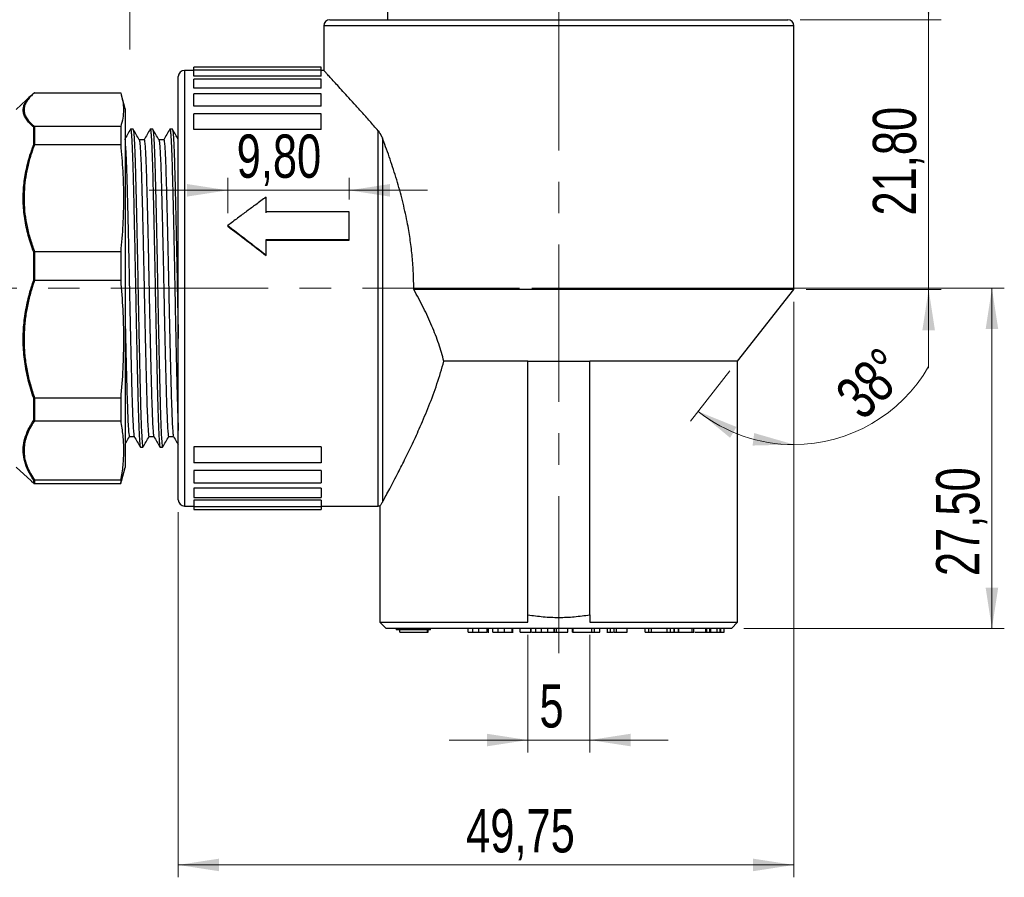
# Model space of a CAD drawing. Header units: millimetres. Extents: x 0 to 420, y 0 to 297.
# Tile 28 of 68: x 44 to 124, y 176 to 245. Entities that reach past the tile are written whole.
import ezdxf

# ---------------------------------------------------------------- set-up
doc = ezdxf.new("R2010")
doc.units = ezdxf.units.MM
doc.linetypes.add('CENTERX2', pattern=[20.32, 12.7, -2.54, 2.54, -2.54])
doc.styles.add('SLDTEXTSTYLE0', font='TXT', dxfattribs={"width": 0.75})
doc.dimstyles.new('SLDDIMSTYLE0', dxfattribs={"dimtxt": 3.5, "dimasz": 3.302, "dimexe": 0, "dimexo": 0.0625, "dimgap": 0.875, "dimtad": 1, "dimrnd": 1e-09, "dimzin": 12, "dimdsep": 46, "dimtxsty": 'SLDTEXTSTYLE0', "dimsah": 1, "dimcen": 0.09, "dimadec": 0, "dimazin": 3, "dimtfac": 1, "dimtmove": 0, "dimatfit": 0, "dimfxl": 0, "dimfrac": 2, "dimtolj": 1, "dimtzin": 12, "dimarcsym": 0})
doc.dimstyles.new('SLDDIMSTYLE1', dxfattribs={"dimtxt": 3.5, "dimasz": 3.302, "dimexe": 0, "dimexo": 0.0625, "dimgap": 0.875, "dimtad": 1, "dimrnd": 1e-09, "dimzin": 12, "dimdsep": 46, "dimtxsty": 'SLDTEXTSTYLE0', "dimsah": 1, "dimcen": 0.09, "dimadec": 0, "dimazin": 3, "dimtfac": 1, "dimtofl": 0, "dimtmove": 0, "dimatfit": 3, "dimfxl": 0, "dimfrac": 2, "dimtolj": 1, "dimtzin": 12, "dimarcsym": 0})
doc.dimstyles.new('SLDDIMSTYLE2', dxfattribs={"dimtxt": 3.5, "dimasz": 3.302, "dimexe": 0, "dimexo": 0.0625, "dimgap": 0.875, "dimtad": 1, "dimdec": 4, "dimzin": 12, "dimdsep": 46, "dimtxsty": 'SLDTEXTSTYLE0', "dimsah": 1, "dimcen": 0.09, "dimadec": 0, "dimazin": 3, "dimtfac": 1, "dimtdec": 0, "dimtofl": 0, "dimtmove": 0, "dimatfit": 3, "dimfxl": 0, "dimfrac": 2, "dimtolj": 1, "dimtzin": 12, "dimarcsym": 0})

# ---------------------------------------------------------------- blocks, each defined once
blk = doc.blocks.new('_D')
at = {"color": 7, "linetype": 'Continuous', "lineweight": 0}
for p, q in [((53.299, 271.673), (53.299, 278.023)), ((73.728, 271.673), (52.299, 271.673)), ((53.299, 248.895), (53.299, 271.673)), ((78.022, 248.895), (52.299, 248.895)), ((53.299, 248.895), (53.299, 242.545))]:
    blk.add_line(p, q, dxfattribs=at)
at = {"color": 7, "linetype": 'Continuous', "lineweight": 18}
for points in [[(53.299, 271.673), (53.807, 274.975), (52.791, 274.975)], [(53.299, 248.895), (52.791, 245.593), (53.807, 245.593)]]:
    blk.add_solid(points, dxfattribs=at)
at = {"color": 7, "linetype": 'Continuous', "lineweight": 18, "insert": (48.788, 255.524), "char_height": 3.5, "attachment_point": 1, "rotation": 90, "style": 'SLDTEXTSTYLE0'}
blk.add_mtext('22,78', dxfattribs=at)
blk = doc.blocks.new('_D_2')
at = {"color": 7, "linetype": 'Continuous', "lineweight": 0}
for p, q in [((85.453, 195.25), (85.453, 185.737)), ((90.453, 195.25), (90.453, 185.737)), ((85.453, 186.737), (79.103, 186.737)), ((90.453, 186.737), (85.453, 186.737)), ((90.453, 186.737), (96.803, 186.737))]:
    blk.add_line(p, q, dxfattribs=at)
at = {"color": 7, "linetype": 'Continuous', "lineweight": 18}
for points in [[(85.453, 186.737), (82.151, 187.245), (82.151, 186.229)], [(90.453, 186.737), (93.755, 186.229), (93.755, 187.245)]]:
    blk.add_solid(points, dxfattribs=at)
at = {"color": 7, "linetype": 'Continuous', "lineweight": 18, "insert": (86.392, 191.249), "char_height": 3.5, "attachment_point": 1, "style": 'SLDTEXTSTYLE0'}
blk.add_mtext('5', dxfattribs=at)
blk = doc.blocks.new('_D_3')
at = {"color": 7, "linetype": 'Continuous', "lineweight": 0}
for p, q in [((106.953, 222.15), (106.953, 209.616)), ((101.786, 216.563), (98.6, 212.502))]:
    blk.add_line(p, q, dxfattribs=at)
at = {"color": 7, "linetype": 'Continuous', "lineweight": 18}
for start, end in [(270, 330.18601), (231.88643, 270)]:
    blk.add_arc((106.953, 223.15), 12.534, start, end, dxfattribs=at)
for points in [[(99.217, 213.289), (101.796, 211.164), (102.315, 212.038)], [(106.953, 210.616), (103.744, 211.544), (103.613, 210.536)]]:
    blk.add_solid(points, dxfattribs=at)
at = {"color": 7, "linetype": 'Continuous', "lineweight": 18, "insert": (110.066, 214.962), "char_height": 3.5, "attachment_point": 1, "rotation": 44.50183, "style": 'SLDTEXTSTYLE0'}
blk.add_mtext('38°', dxfattribs=at)
blk = doc.blocks.new('_D_4')
at = {"color": 7, "linetype": 'Continuous', "lineweight": 0}
for p, q in [((61.203, 229.316), (61.204, 232.162)), ((71.003, 230.419), (71.003, 232.161)), ((61.203, 231.162), (54.853, 231.162)), ((71.003, 231.161), (61.203, 231.162)), ((71.003, 231.161), (77.353, 231.161))]:
    blk.add_line(p, q, dxfattribs=at)
at = {"color": 7, "linetype": 'Continuous', "lineweight": 18}
for points in [[(61.203, 231.162), (57.902, 231.67), (57.901, 230.654)], [(71.003, 231.161), (74.305, 230.653), (74.305, 231.669)]]:
    blk.add_solid(points, dxfattribs=at)
at = {"color": 7, "linetype": 'Continuous', "lineweight": 18, "insert": (61.921, 235.673), "char_height": 3.5, "attachment_point": 1, "rotation": 359.99737, "style": 'SLDTEXTSTYLE0'}
blk.add_mtext('9,80', dxfattribs=at)
blk = doc.blocks.new('_D_5')
at = {"color": 7, "linetype": 'Continuous', "lineweight": 0}
for p, q in [((117.84, 244.95), (117.84, 251.3)), ((107.453, 244.95), (118.84, 244.95)), ((117.84, 223.15), (117.84, 244.95)), ((107.953, 223.15), (118.84, 223.15)), ((117.84, 223.15), (117.84, 216.8))]:
    blk.add_line(p, q, dxfattribs=at)
at = {"color": 7, "linetype": 'Continuous', "lineweight": 18}
for points in [[(117.84, 244.95), (118.348, 248.252), (117.332, 248.252)], [(117.84, 223.15), (117.332, 219.848), (118.348, 219.848)]]:
    blk.add_solid(points, dxfattribs=at)
at = {"color": 7, "linetype": 'Continuous', "lineweight": 18, "insert": (113.328, 229.125), "char_height": 3.5, "attachment_point": 1, "rotation": 90, "style": 'SLDTEXTSTYLE0'}
blk.add_mtext('21,80', dxfattribs=at)
blk = doc.blocks.new('_D_6')
at = {"color": 7, "linetype": 'Continuous', "lineweight": 0}
for p, q in [((106.953, 222.15), (106.953, 175.645)), ((57.203, 205.15), (57.203, 175.645)), ((57.203, 176.645), (106.953, 176.645))]:
    blk.add_line(p, q, dxfattribs=at)
at = {"color": 7, "linetype": 'Continuous', "lineweight": 18}
for points in [[(57.203, 176.645), (60.505, 176.137), (60.505, 177.153)], [(106.953, 176.645), (103.651, 177.153), (103.651, 176.137)]]:
    blk.add_solid(points, dxfattribs=at)
at = {"color": 7, "linetype": 'Continuous', "lineweight": 18, "insert": (80.464, 181.156), "char_height": 3.5, "attachment_point": 1, "style": 'SLDTEXTSTYLE0'}
blk.add_mtext('49,75', dxfattribs=at)
blk = doc.blocks.new('_D_7')
at = {"color": 7, "linetype": 'Continuous', "lineweight": 0}
for p, q in [((85.784, 223.25), (123.953, 223.25)), ((122.953, 223.25), (122.953, 195.75)), ((102.903, 195.75), (123.953, 195.75))]:
    blk.add_line(p, q, dxfattribs=at)
at = {"color": 7, "linetype": 'Continuous', "lineweight": 18}
for points in [[(122.953, 223.25), (122.445, 219.948), (123.461, 219.948)], [(122.953, 195.75), (123.461, 199.052), (122.445, 199.052)]]:
    blk.add_solid(points, dxfattribs=at)
at = {"color": 7, "linetype": 'Continuous', "lineweight": 18, "insert": (118.442, 199.99), "char_height": 3.5, "attachment_point": 1, "rotation": 90, "style": 'SLDTEXTSTYLE0'}
blk.add_mtext('27,50', dxfattribs=at)

msp = doc.modelspace()

# ---------------------------------------------------------------- linework, layer by layer
at = {"color": 7, "linetype": 'Continuous', "lineweight": 25}
for p, q in [((74.10335, 248.85029), (74.10335, 244.95029)), ((68.95335, 244.45029), (68.95335, 240.84473)), ((69.45335, 244.95029), (106.45335, 244.95029)), ((106.95335, 223.15029), (106.95335, 244.45029)), ((68.75335, 241.12529), (58.45335, 241.12529)), ((58.45335, 240.88107), (58.45335, 241.12529)), ((68.75335, 240.88107), (68.75335, 241.12529)), ((57.20335, 206.15029), (57.20335, 240.35029)), ((58.45335, 240.85029), (57.70335, 240.85029)), ((68.75335, 240.88107), (58.45335, 240.88107)), ((58.45335, 240.38126), (58.45335, 240.88107)), ((68.75335, 240.38126), (58.45335, 240.38126)), ((68.75335, 240.38126), (68.75335, 240.88107)), ((68.95851, 240.85029), (68.75335, 240.85029)), ((68.75335, 240.15582), (58.45335, 240.15582)), ((58.45335, 239.42014), (58.45335, 240.15582)), ((68.75335, 239.42014), (68.75335, 240.15582)), ((45.3048, 238.82057), (44.11316, 237.70029)), ((45.58878, 239.03695), (45.5942, 239.03697)), ((45.5942, 239.03697), (52.54915, 239.03697)), ((52.91316, 237.75029), (52.60407, 238.85417)), ((68.75335, 239.42014), (58.45335, 239.42014)), ((68.75335, 238.97158), (58.45335, 238.97158)), ((58.45335, 237.96771), (58.45335, 238.97158)), ((68.75335, 237.96771), (68.75335, 238.97158)), ((68.75335, 237.96771), (58.45335, 237.96771)), ((52.91316, 237.75029), (52.91316, 208.75029)), ((68.75335, 237.35368), (58.45335, 237.35368)), ((58.45335, 236.0681), (58.45335, 237.35368)), ((68.75335, 236.0681), (68.75335, 237.35368)), ((45.52028, 234.8628), (45.52028, 236.276)), ((45.5942, 236.30754), (45.58878, 236.30729)), ((45.58878, 236.30729), (45.58878, 234.87212)), ((52.54915, 236.30754), (45.5942, 236.30754)), ((52.54915, 236.30754), (52.54915, 234.87182)), ((53.55022, 236.10029), (53.35183, 236.10029)), ((55.13772, 236.10029), (54.93933, 236.10029)), ((56.72522, 236.10029), (56.52683, 236.10029)), ((68.75335, 236.0681), (58.45335, 236.0681)), ((45.58878, 234.87212), (45.5942, 234.87182)), ((45.5942, 234.87182), (52.54915, 234.87182)), ((73.69941, 235.3696), (73.69941, 205.9565)), ((64.30337, 229.41941), (64.30338, 230.61333)), ((64.30337, 229.35009), (64.30338, 230.5306)), ((64.30338, 230.5306), (64.30338, 230.61333)), ((71.00334, 229.41931), (64.30337, 229.41941)), ((71.00324, 227.18967), (71.00334, 229.41931)), ((71.00324, 227.1454), (71.00334, 229.34999)), ((71.00334, 229.34999), (71.00334, 229.41931)), ((61.20337, 228.25906), (61.20337, 228.31598)), ((64.30336, 227.18998), (71.00324, 227.18967)), ((64.30336, 225.92243), (64.30336, 227.18998)), ((64.30336, 227.14571), (71.00324, 227.1454)), ((71.00324, 227.1454), (71.00324, 227.18967)), ((45.52028, 223.91397), (45.52028, 226.17143)), ((45.5942, 226.19237), (45.58878, 226.19193)), ((45.58878, 226.19193), (45.58878, 223.89937)), ((52.54915, 226.19237), (45.5942, 226.19237)), ((52.54915, 226.19237), (52.54915, 223.89893)), ((64.30336, 225.8924), (64.30336, 225.92243)), ((45.58878, 223.89937), (45.5942, 223.89893)), ((45.5942, 223.89893), (52.54915, 223.89893)), ((106.95335, 223.15029), (76.23228, 223.15029)), ((102.40335, 217.35029), (106.95335, 223.15029)), ((85.45335, 217.35029), (78.66962, 217.35029)), ((85.45335, 217.35029), (90.45335, 217.35029)), ((85.45335, 196.85926), (85.45335, 217.35029)), ((102.40335, 217.35029), (90.45335, 217.35029)), ((90.45335, 196.85926), (90.45335, 217.35029)), ((102.40335, 196.25029), (102.40335, 217.35029)), ((45.52028, 212.57636), (45.52028, 214.35569)), ((45.5942, 214.35376), (45.58878, 214.3534)), ((45.58878, 214.3534), (45.58878, 212.54641)), ((52.54915, 214.35376), (45.5942, 214.35376)), ((52.54915, 214.35376), (52.54915, 212.54608)), ((45.58878, 212.54641), (45.5942, 212.54608)), ((45.5942, 212.54608), (52.54915, 212.54608)), ((54.14561, 210.40029), (54.34406, 210.40029)), ((55.73311, 210.40029), (55.93156, 210.40029)), ((68.75335, 210.43247), (58.45335, 210.43247)), ((58.45335, 210.43247), (58.45335, 209.1469)), ((68.75335, 210.43247), (68.75335, 209.1469)), ((44.11316, 208.80029), (45.3048, 207.68001)), ((52.60407, 207.64641), (52.91316, 208.75029)), ((68.75335, 209.1469), (58.45335, 209.1469)), ((68.75335, 208.53286), (58.45335, 208.53286)), ((58.45335, 208.53286), (58.45335, 207.52899)), ((68.75335, 208.53286), (68.75335, 207.52899)), ((45.52028, 207.4914), (45.52028, 207.75029)), ((45.5942, 207.72662), (45.58878, 207.72654)), ((45.58878, 207.72654), (45.58878, 207.46363)), ((52.54915, 207.72662), (45.5942, 207.72662)), ((52.54915, 207.72662), (52.54915, 207.46361)), ((45.58878, 207.46363), (45.5942, 207.46361)), ((45.5942, 207.46361), (52.54915, 207.46361)), ((52.54915, 207.46361), (52.5946, 207.64906)), ((58.45335, 207.52899), (68.75335, 207.52899)), ((68.75335, 207.08044), (58.45335, 207.08044)), ((58.45335, 207.08044), (58.45335, 206.34476)), ((68.75335, 207.08044), (68.75335, 206.34476)), ((58.45335, 206.34476), (68.75335, 206.34476)), ((68.75335, 206.11932), (58.45335, 206.11932)), ((58.45335, 206.11932), (58.45335, 205.61951)), ((68.75335, 206.11932), (68.75335, 205.61951)), ((57.70335, 205.65029), (58.45335, 205.65029)), ((58.45335, 205.61951), (68.75335, 205.61951)), ((58.45335, 205.61951), (58.45335, 205.37529)), ((58.45335, 205.37529), (68.75335, 205.37529)), ((68.75335, 205.65029), (73.34806, 205.65029)), ((68.75335, 205.61951), (68.75335, 205.37529)), ((73.50335, 205.68019), (73.50335, 196.25029)), ((85.45335, 196.25029), (85.45335, 196.85926)), ((90.45335, 196.85926), (90.45335, 196.25029)), ((73.50335, 196.25029), (74.00335, 195.75029)), ((73.50335, 196.25029), (85.45335, 196.25029)), ((101.90335, 195.75029), (74.00335, 195.75029)), ((74.80403, 195.75029), (74.80403, 195.65029)), ((77.58882, 195.65029), (77.58882, 195.75029)), ((80.61743, 195.45029), (80.61743, 195.75029)), ((81.0134, 195.45029), (81.0134, 195.75029)), ((81.49022, 195.45029), (81.49022, 195.75029)), ((82.17061, 195.45029), (82.17061, 195.75029)), ((82.2644, 195.41279), (82.2644, 195.75029)), ((82.62952, 195.45029), (82.62952, 195.75029)), ((83.05941, 195.45029), (83.05941, 195.75029)), ((83.57016, 195.45029), (83.57016, 195.75029)), ((84.19431, 195.45029), (84.19431, 195.75029)), ((84.24112, 195.41279), (84.24112, 195.75029)), ((84.84323, 195.45029), (84.84323, 195.75029)), ((85.68209, 195.45029), (85.68209, 195.75029)), ((85.72484, 195.45029), (85.72484, 195.75029)), ((86.09053, 195.45029), (86.09053, 195.75029)), ((86.55016, 195.45029), (86.55016, 195.75029)), ((87.07392, 195.45029), (87.07392, 195.75029)), ((87.5884, 195.45029), (87.5884, 195.75029)), ((87.59141, 195.41279), (87.59141, 195.75029)), ((87.77243, 195.45029), (87.77243, 195.75029)), ((88.69342, 195.45029), (88.69342, 195.75029)), ((89.06617, 195.45029), (89.06617, 195.75029)), ((89.11683, 195.45029), (89.11683, 195.75029)), ((90.45335, 196.25029), (102.40335, 196.25029)), ((90.61005, 195.45029), (90.61005, 195.75029)), ((90.84428, 195.45029), (90.84428, 195.75029)), ((91.27231, 195.45029), (91.27231, 195.75029)), ((91.86725, 195.75029), (91.86725, 195.41279)), ((92.12813, 195.45029), (92.12813, 195.75029)), ((92.41441, 195.45029), (92.41441, 195.75029)), ((92.62819, 195.45029), (92.62819, 195.75029)), ((93.47868, 195.45029), (93.47868, 195.75029)), ((94.93111, 195.45029), (94.93111, 195.75029)), ((95.20476, 195.75029), (95.20476, 195.41279)), ((95.45534, 195.45029), (95.45534, 195.75029)), ((96.71852, 195.45029), (96.71852, 195.75029)), ((96.98667, 195.45029), (96.98667, 195.75029)), ((97.26645, 195.45029), (97.26645, 195.75029)), ((97.29015, 195.45029), (97.29015, 195.75029)), ((97.62247, 195.45029), (97.62247, 195.75029)), ((97.64431, 195.45029), (97.64431, 195.75029)), ((98.7267, 195.45029), (98.7267, 195.75029)), ((98.87547, 195.45029), (98.87547, 195.75029)), ((99.83081, 195.45029), (99.83081, 195.75029)), ((99.90657, 195.41279), (99.90657, 195.75029)), ((100.14624, 195.45029), (100.14624, 195.75029)), ((100.22896, 195.45029), (100.22896, 195.75029)), ((100.73764, 195.45029), (100.73764, 195.75029)), ((100.9821, 195.45029), (100.9821, 195.75029)), ((101.05646, 195.45029), (101.05646, 195.75029)), ((101.30212, 195.45029), (101.30212, 195.75029)), ((101.30724, 195.45029), (101.30724, 195.75029)), ((101.90335, 195.75029), (102.40335, 196.25029)), ((77.58882, 195.65029), (74.80403, 195.65029)), ((75.1173, 195.45029), (75.1173, 195.65029)), ((75.1173, 195.45029), (77.33924, 195.45029)), ((77.33924, 195.45029), (77.33924, 195.65029)), ((77.33924, 195.45029), (77.40012, 195.45029)), ((77.40012, 195.45029), (77.40012, 195.65029)), ((80.61743, 195.45029), (81.0134, 195.45029)), ((82.62952, 195.45029), (83.05941, 195.45029)), ((84.84323, 195.45029), (85.68209, 195.45029)), ((85.25915, 195.45029), (85.25915, 195.41279)), ((85.68209, 195.45029), (85.72484, 195.45029)), ((86.09053, 195.45029), (86.55016, 195.45029)), ((87.62931, 195.45029), (87.77243, 195.45029)), ((87.77243, 195.45029), (88.69342, 195.45029)), ((89.06617, 195.45029), (89.11683, 195.45029)), ((89.11683, 195.45029), (90.61005, 195.45029)), ((90.61005, 195.45029), (90.84428, 195.45029)), ((90.84428, 195.45029), (91.27231, 195.45029)), ((92.12813, 195.45029), (92.3735, 195.45029)), ((92.41441, 195.45029), (92.62819, 195.45029)), ((92.62819, 195.45029), (93.47868, 195.45029)), ((94.93111, 195.45029), (95.20531, 195.45029)), ((96.98667, 195.45029), (97.26645, 195.45029)), ((97.26645, 195.45029), (97.29015, 195.45029)), ((97.29015, 195.45029), (97.62247, 195.45029)), ((97.60144, 195.45029), (97.60144, 195.41279)), ((99.94043, 195.45029), (100.14624, 195.45029)), ((100.14624, 195.45029), (100.22896, 195.45029)), ((100.22896, 195.45029), (100.73764, 195.45029)), ((100.73764, 195.45029), (100.9821, 195.45029)), ((100.9821, 195.45029), (101.05646, 195.45029)), ((101.05646, 195.45029), (101.30212, 195.45029)), ((101.18042, 195.41279), (101.18042, 195.45029)), ((101.30212, 195.45029), (101.30724, 195.45029))]:
    msp.add_line(p, q, dxfattribs=at)
at = {"color": 7, "linetype": 'CENTERX2', "lineweight": 18}
for p, q in [((87.95335, 193.75029), (87.95335, 246.95029)), ((84.78433, 223.25029), (20.90704, 223.25029))]:
    msp.add_line(p, q, dxfattribs=at)
at = {"color": 8, "linetype": 'Continuous', "lineweight": 25}
for p, q in [((106.95335, 244.45029), (68.95335, 244.45029)), ((57.70335, 240.85029), (57.70335, 205.65029)), ((73.34806, 205.65029), (73.34806, 235.98114))]:
    msp.add_line(p, q, dxfattribs=at)
at = {"color": 7, "linetype": 'Continuous', "lineweight": 25}
for centre, start, end in [((69.45335, 244.45029), 90, 180), ((106.45335, 244.45029), 0, 90), ((57.70335, 240.35029), 90, 180), ((57.70335, 206.15029), 180, 270), ((73.34806, 206.15029), 270, 288.7342665)]:
    msp.add_arc(centre, 0.5, start, end, dxfattribs=at)
for points, knots in [([(73.34806, 235.98114), (73.12079, 236.24076), (72.66625, 236.75998), (72.02087, 237.4852), (71.41066, 238.16502), (70.86461, 238.76811), (70.38808, 239.29123), (69.9772, 239.74001), (69.62393, 240.12436), (69.33885, 240.43351), (69.12724, 240.66248), (68.99868, 240.80135), (68.9434, 240.86105), (68.9569, 240.84646), (68.95851, 240.84473)], [0, 0, 0, 0, 0.09354989, 0.1870918, 0.28240678, 0.37770979, 0.46370984, 0.54970013, 0.63799088, 0.72627068, 0.81241531, 0.89855313, 0.98790733, 1, 1, 1, 1]), ([(44.67261, 237.56231), (44.67318, 237.66455), (44.67432, 237.86903), (44.78708, 238.17641), (44.98024, 238.4826), (45.18468, 238.70737), (45.37007, 238.88246), (45.45816, 238.95677), (45.52028, 239.00918)], [0, 0, 0, 0, 0.20768517, 0.41538071, 0.62791587, 0.84048205, 0.88751398, 1, 1, 1, 1]), ([(45.5942, 239.03697), (45.5054, 238.96104), (45.30324, 238.78819), (45.05576, 238.51288), (44.85898, 238.20982), (44.74769, 237.90113), (44.72532, 237.58516), (44.79964, 237.26614), (44.97162, 236.94381), (45.23143, 236.62308), (45.47327, 236.41273), (45.5942, 236.30754)], [0, 0, 0, 0, 0.08600393, 0.19579448, 0.30556971, 0.417786, 0.52999598, 0.64606648, 0.76214906, 0.88106363, 1, 1, 1, 1]), ([(45.58878, 239.03695), (45.57735, 239.03573), (45.5545, 239.03329), (45.5332, 239.02044), (45.52277, 239.0115), (45.52101, 239.00986), (45.52028, 239.00918)], [0, 0, 0, 0, 0.45211098, 0.90395165, 0.96044604, 1, 1, 1, 1]), ([(52.54915, 239.03697), (52.61219, 238.81097), (52.73839, 238.35855), (52.7902, 237.67631), (52.73975, 236.99181), (52.61273, 236.53578), (52.54915, 236.30754)], [0, 0, 0, 0, 0.24877663, 0.49801815, 0.74875707, 1, 1, 1, 1]), ([(45.52028, 236.276), (45.52101, 236.27668), (45.52975, 236.28488), (45.5513, 236.29982), (45.57557, 236.30466), (45.58878, 236.30729)], [0, 0, 0, 0, 0.039592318, 0.477609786, 1, 1, 1, 1]), ([(53.34405, 236.09366), (53.26137, 235.95053), (53.0972, 235.66631), (52.933, 235.38211), (52.8515, 235.24103)], [0, 0, 0, 0, 0.50359384, 1, 1, 1, 1]), ([(53.35183, 236.0722), (53.35839, 236.07493), (53.37602, 236.08226), (53.40625, 235.82499), (53.44209, 235.3246), (53.4782, 234.57871), (53.51361, 233.62395), (53.54718, 232.48287), (53.5802, 231.17174), (53.61541, 229.70089), (53.65144, 228.09255), (53.6874, 226.39144), (53.72247, 224.64699), (53.75526, 222.88874), (53.78912, 221.13393), (53.82464, 219.40149), (53.86078, 217.73266), (53.89654, 216.17594), (53.93107, 214.76961), (53.9636, 213.5271), (53.99817, 212.45996), (54.03394, 211.58932), (54.07007, 210.9356), (54.10559, 210.54392), (54.13035, 210.37698), (54.14352, 210.41275), (54.14561, 210.41844)], [0, 0, 0, 0, 0.025969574, 0.069745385, 0.114050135, 0.158460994, 0.202549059, 0.245903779, 0.289084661, 0.333063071, 0.377445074, 0.421803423, 0.465712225, 0.508819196, 0.552273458, 0.596417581, 0.640837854, 0.685104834, 0.728797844, 0.771821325, 0.81552519, 0.859797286, 0.904216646, 0.948353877, 0.991795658, 1, 1, 1, 1]), ([(54.05062, 235.23912), (53.96799, 235.38228), (53.80261, 235.66883), (53.63705, 235.95522), (53.5542, 236.09853)], [0, 0, 0, 0, 0.49959557, 1, 1, 1, 1]), ([(53.5543, 236.08707), (53.56415, 236.06486), (53.58524, 236.01729), (53.61934, 235.64794), (53.65541, 235.04543), (53.69131, 234.20994), (53.7262, 233.17637), (53.75883, 231.96391), (53.79298, 230.58599), (53.82859, 229.05375), (53.86474, 227.40143), (53.90041, 225.67657), (53.93471, 223.92419), (53.96728, 222.16532), (54.00301, 220.36903), (54.04085, 218.56573), (54.07982, 216.82006), (54.11785, 215.23503), (54.15288, 213.85155), (54.18876, 212.67753), (54.22597, 211.72521), (54.26371, 211.00486), (54.30092, 210.56722), (54.32732, 210.3782), (54.34148, 210.41581), (54.34406, 210.42266)], [0, 0, 0, 0, 0.03880025, 0.08307946, 0.12771795, 0.17228511, 0.21635442, 0.25964149, 0.30342419, 0.34785626, 0.39251888, 0.43698005, 0.4808193, 0.5240866, 0.56810737, 0.61627964, 0.66452832, 0.71231052, 0.75905362, 0.80472909, 0.85112589, 0.89776749, 0.94416217, 0.98983354, 1, 1, 1, 1]), ([(54.93155, 236.09366), (54.84891, 235.95058), (54.68474, 235.66636), (54.52054, 235.38216), (54.439, 235.24103)], [0, 0, 0, 0, 0.50340382, 1, 1, 1, 1]), ([(54.93933, 236.0722), (54.94589, 236.07493), (54.96352, 236.08226), (54.99375, 235.82499), (55.02959, 235.3246), (55.0657, 234.57871), (55.10111, 233.62395), (55.13468, 232.48287), (55.1677, 231.17174), (55.20291, 229.70089), (55.23894, 228.09255), (55.2749, 226.39144), (55.30997, 224.64699), (55.34276, 222.88874), (55.37662, 221.13393), (55.41214, 219.40149), (55.44828, 217.73266), (55.48404, 216.17594), (55.51857, 214.76961), (55.5511, 213.5271), (55.58567, 212.45996), (55.62144, 211.58932), (55.65757, 210.9356), (55.69309, 210.54392), (55.71785, 210.37698), (55.73102, 210.41275), (55.73311, 210.41844)], [0, 0, 0, 0, 0.02596957, 0.06974539, 0.11405013, 0.15846099, 0.20254906, 0.24590378, 0.28908466, 0.33306307, 0.37744507, 0.42180342, 0.46571223, 0.5088192, 0.55227346, 0.59641758, 0.64083785, 0.68510483, 0.72879784, 0.77182132, 0.81552519, 0.85979729, 0.90421665, 0.94835388, 0.99179566, 1, 1, 1, 1]), ([(55.63812, 235.23912), (55.55553, 235.38225), (55.39018, 235.66883), (55.22459, 235.95519), (55.1417, 236.09853)], [0, 0, 0, 0, 0.49945841, 1, 1, 1, 1]), ([(55.1418, 236.08707), (55.15165, 236.06485), (55.17274, 236.01728), (55.20684, 235.64793), (55.24291, 235.04543), (55.27881, 234.20994), (55.3137, 233.17637), (55.34633, 231.96391), (55.38048, 230.58599), (55.41609, 229.05375), (55.45224, 227.40143), (55.48791, 225.67657), (55.52221, 223.92419), (55.55478, 222.16532), (55.59051, 220.36903), (55.62835, 218.56573), (55.66732, 216.82006), (55.70535, 215.23503), (55.74038, 213.85155), (55.77626, 212.67753), (55.81347, 211.72521), (55.85121, 211.00486), (55.88842, 210.56722), (55.91482, 210.3782), (55.92898, 210.41581), (55.93156, 210.42266)], [0, 0, 0, 0, 0.03879786, 0.08307717, 0.12771577, 0.17228304, 0.21635246, 0.25963964, 0.30342245, 0.34785464, 0.39251736, 0.43697865, 0.480818, 0.52408541, 0.56810629, 0.61627868, 0.66452749, 0.7123098, 0.75905302, 0.8047286, 0.85112551, 0.89776724, 0.94416203, 0.98983352, 1, 1, 1, 1]), ([(56.51905, 236.09366), (56.43644, 235.95064), (56.2709, 235.66404), (56.10533, 235.37747), (56.02239, 235.23392)], [0, 0, 0, 0, 0.49905526, 1, 1, 1, 1]), ([(56.52683, 236.0722), (56.53339, 236.07493), (56.55102, 236.08226), (56.58125, 235.82499), (56.61709, 235.3246), (56.6532, 234.57871), (56.68861, 233.62395), (56.72218, 232.48287), (56.7552, 231.17174), (56.79041, 229.70089), (56.82644, 228.09255), (56.8624, 226.39144), (56.89747, 224.64699), (56.93026, 222.88874), (56.96412, 221.13393), (56.99964, 219.4015), (57.03578, 217.73262), (57.07154, 216.17611), (57.10607, 214.76898), (57.1386, 213.52942), (57.17135, 212.5076), (57.19325, 211.98761), (57.20335, 211.74779)], [0, 0, 0, 0, 0.030447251, 0.081770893, 0.133714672, 0.185782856, 0.237472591, 0.288302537, 0.338928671, 0.390489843, 0.442524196, 0.494530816, 0.546010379, 0.596549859, 0.647496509, 0.699251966, 0.751331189, 0.803230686, 0.85445725, 0.904898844, 0.956138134, 1, 1, 1, 1]), ([(57.20364, 235.2772), (57.12841, 235.40761), (56.97041, 235.68151), (56.81213, 235.95517), (56.7292, 236.09853)], [0, 0, 0, 0, 0.476113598, 1, 1, 1, 1]), ([(56.7293, 236.08706), (56.73915, 236.06485), (56.76024, 236.01728), (56.79434, 235.64793), (56.83041, 235.04543), (56.86631, 234.20994), (56.9012, 233.17637), (56.93383, 231.96391), (56.96798, 230.58599), (57.00359, 229.05376), (57.03974, 227.40142), (57.07541, 225.67663), (57.10971, 223.92396), (57.14228, 222.16616), (57.17379, 220.5782), (57.19426, 219.60138), (57.2029, 219.18883)], [0, 0, 0, 0, 0.0646278, 0.13839114, 0.21275299, 0.28699602, 0.3604097, 0.43252027, 0.50545649, 0.57947448, 0.65387653, 0.72794299, 0.80097341, 0.87305104, 0.94638386, 1, 1, 1, 1]), ([(73.34806, 235.98114), (73.45259, 235.83648), (73.58534, 235.65277), (73.67941, 235.41925), (73.69941, 235.3696)], [0, 0, 0, 0, 0.78737605, 1, 1, 1, 1]), ([(45.52028, 226.17143), (45.36541, 226.61387), (45.05535, 227.4996), (44.77068, 228.86748), (44.64323, 230.2279), (44.69659, 231.56795), (44.90106, 232.87202), (45.151, 233.79821), (45.3701, 234.45822), (45.45817, 234.69549), (45.52028, 234.8628)], [0, 0, 0, 0, 0.15658761, 0.31347978, 0.46987754, 0.6182046, 0.76696381, 0.9154174, 0.94035555, 1, 1, 1, 1]), ([(45.5942, 234.87182), (45.5054, 234.63038), (45.30324, 234.08072), (45.05576, 233.20525), (44.85898, 232.24152), (44.74769, 231.25991), (44.72532, 230.25514), (44.79964, 229.24066), (44.97162, 228.21566), (45.23143, 227.19576), (45.47327, 226.52685), (45.5942, 226.19237)], [0, 0, 0, 0, 0.08600393, 0.19579448, 0.30556971, 0.417786, 0.52999598, 0.64606648, 0.76214906, 0.88106363, 1, 1, 1, 1]), ([(45.52028, 234.8628), (45.52101, 234.86314), (45.52277, 234.86396), (45.5332, 234.86833), (45.5545, 234.87387), (45.57735, 234.8727), (45.58878, 234.87212)], [0, 0, 0, 0, 0.03955396, 0.09604835, 0.54788902, 1, 1, 1, 1]), ([(52.54915, 234.87182), (52.61219, 234.15315), (52.73839, 232.71447), (52.7902, 230.54499), (52.73975, 228.36832), (52.61273, 226.91817), (52.54915, 226.19237)], [0, 0, 0, 0, 0.24877663, 0.49801815, 0.74875707, 1, 1, 1, 1]), ([(52.91316, 234.91433), (52.92409, 234.78301), (52.94698, 234.50795), (52.98211, 233.81835), (53.01752, 232.93103), (53.05108, 231.86531), (53.0841, 230.6421), (53.11932, 229.26953), (53.15534, 227.76876), (53.19131, 226.1814), (53.22637, 224.5536), (53.25916, 222.91292), (53.29303, 221.27545), (53.32855, 219.65885), (53.36468, 218.10163), (53.40045, 216.64894), (53.43685, 215.26461), (53.47305, 213.98725), (53.51391, 212.8775), (53.55593, 212.01955), (53.59777, 211.4902), (53.62591, 211.2514), (53.64002, 211.27664), (53.64114, 211.27865)], [0, 0, 0, 0, 0.04431271, 0.09282349, 0.14098163, 0.18833863, 0.23550573, 0.28354407, 0.33202333, 0.38047674, 0.42843904, 0.4755254, 0.52299114, 0.57121052, 0.61973158, 0.66808518, 0.71581174, 0.77068643, 0.82658719, 0.8831262, 0.93956447, 0.99517083, 1, 1, 1, 1]), ([(54.44321, 235.24103), (54.37719, 235.24102), (54.24597, 235.241), (54.11473, 235.24102), (54.04951, 235.24103)], [0, 0, 0, 0, 0.50306776, 1, 1, 1, 1]), ([(54.05067, 235.22871), (54.06074, 235.2064), (54.08221, 235.15883), (54.11685, 234.80156), (54.15429, 234.20764), (54.19241, 233.35859), (54.23004, 232.27192), (54.26554, 230.98965), (54.30355, 229.52884), (54.34272, 227.91024), (54.38087, 226.23059), (54.417, 224.55362), (54.44979, 222.91291), (54.48365, 221.27545), (54.51917, 219.65885), (54.55531, 218.10163), (54.59108, 216.64895), (54.62747, 215.26459), (54.66368, 213.98737), (54.70454, 212.87705), (54.74655, 212.02126), (54.78842, 211.48386), (54.81938, 211.24325), (54.83627, 211.28228), (54.8402, 211.29136)], [0, 0, 0, 0, 0.03962655, 0.08454033, 0.12967283, 0.1782099, 0.22608725, 0.27326209, 0.32128574, 0.36987996, 0.418492, 0.46265385, 0.50600915, 0.54971379, 0.59411235, 0.63878868, 0.68331081, 0.7272556, 0.7777821, 0.82925338, 0.88131233, 0.93327852, 0.98447872, 1, 1, 1, 1]), ([(54.44327, 235.21479), (54.44983, 235.21733), (54.46744, 235.22414), (54.49765, 234.98413), (54.53349, 234.51722), (54.5696, 233.8212), (54.60502, 232.93028), (54.63858, 231.86551), (54.6716, 230.64204), (54.70682, 229.26955), (54.74284, 227.76875), (54.77881, 226.1814), (54.81387, 224.5536), (54.84666, 222.91292), (54.88053, 221.27545), (54.91605, 219.65885), (54.95218, 218.10163), (54.98795, 216.64894), (55.02435, 215.26461), (55.06055, 213.98725), (55.10141, 212.8775), (55.14343, 212.01955), (55.18527, 211.49019), (55.21341, 211.25139), (55.22752, 211.27664), (55.22865, 211.27866)], [0, 0, 0, 0, 0.0262083, 0.07047455, 0.11527572, 0.1601842, 0.20476623, 0.24860661, 0.29227119, 0.33674232, 0.38162162, 0.426477, 0.47087773, 0.51446757, 0.55840862, 0.60304734, 0.64796534, 0.69272831, 0.73691082, 0.78771064, 0.83946034, 0.89180089, 0.94404819, 0.99552536, 1, 1, 1, 1]), ([(56.03071, 235.24103), (55.96473, 235.24102), (55.8335, 235.24099), (55.70226, 235.24102), (55.63701, 235.24103)], [0, 0, 0, 0, 0.50283311, 1, 1, 1, 1]), ([(55.63818, 235.22869), (55.64824, 235.2064), (55.66971, 235.15882), (55.70435, 234.80156), (55.74179, 234.20764), (55.77991, 233.35859), (55.81754, 232.27192), (55.85304, 230.98965), (55.89105, 229.52884), (55.93022, 227.91024), (55.96837, 226.23059), (56.0045, 224.55362), (56.03729, 222.91291), (56.07115, 221.27545), (56.10667, 219.65885), (56.14281, 218.10163), (56.17858, 216.64895), (56.21497, 215.26459), (56.25118, 213.98737), (56.29204, 212.87705), (56.33405, 212.02126), (56.37592, 211.48385), (56.40688, 211.24324), (56.42377, 211.28228), (56.42771, 211.29137)], [0, 0, 0, 0, 0.03962214, 0.08453574, 0.12966806, 0.17820494, 0.22608209, 0.27325674, 0.3212802, 0.36987422, 0.41848607, 0.46264774, 0.50600287, 0.54970733, 0.59410571, 0.63878186, 0.68330381, 0.72724842, 0.77777473, 0.82924579, 0.88130453, 0.93327051, 0.98447051, 1, 1, 1, 1]), ([(56.03078, 235.21479), (56.03733, 235.21732), (56.05494, 235.22412), (56.08515, 234.98412), (56.12099, 234.51722), (56.1571, 233.8212), (56.19252, 232.93028), (56.22608, 231.86551), (56.2591, 230.64204), (56.29432, 229.26955), (56.33034, 227.76875), (56.36631, 226.1814), (56.40137, 224.5536), (56.43416, 222.91292), (56.46803, 221.27545), (56.50355, 219.65885), (56.53968, 218.10163), (56.57545, 216.64894), (56.61185, 215.26461), (56.64805, 213.98725), (56.68891, 212.8775), (56.73093, 212.01955), (56.77277, 211.49019), (56.80091, 211.25139), (56.81502, 211.27664), (56.81615, 211.27866)], [0, 0, 0, 0, 0.0261983, 0.07046481, 0.11526626, 0.16017501, 0.20475731, 0.24859796, 0.29226281, 0.33673421, 0.38161378, 0.42646943, 0.47087044, 0.51446054, 0.55840186, 0.60304085, 0.64795913, 0.69272237, 0.73690514, 0.78770527, 0.83945529, 0.89179616, 0.94404378, 0.99552126, 1, 1, 1, 1]), ([(76.23228, 223.15029), (76.22755, 223.58992), (76.21809, 224.46918), (76.12122, 225.79015), (75.96483, 227.1079), (75.72315, 228.56227), (75.38066, 230.13511), (74.92419, 231.82171), (74.39817, 233.47311), (73.97544, 234.64836), (73.73698, 235.27146), (73.69941, 235.3696)], [0, 0, 0, 0, 0.10256358, 0.20512913, 0.30928501, 0.41344591, 0.55207627, 0.69072064, 0.83213832, 0.97355935, 1, 1, 1, 1]), ([(64.30338, 230.61333), (64.02243, 230.40957), (63.50602, 230.03505), (62.73765, 229.46817), (61.98511, 228.90756), (61.46845, 228.51657), (61.20337, 228.31598)], [0, 0, 0, 0, 0.27201731, 0.50000104, 0.74347028, 1, 1, 1, 1]), ([(61.20337, 228.31598), (61.56212, 228.04229), (62.23589, 227.52827), (63.27, 226.73033), (63.94419, 226.20323), (64.30336, 225.92243)], [0, 0, 0, 0, 0.34730606, 0.65227795, 1, 1, 1, 1]), ([(45.52028, 226.17143), (45.52101, 226.17178), (45.52975, 226.17595), (45.5513, 226.1843), (45.57557, 226.18924), (45.58878, 226.19193)], [0, 0, 0, 0, 0.03959232, 0.47760979, 1, 1, 1, 1]), ([(45.52028, 214.35569), (45.36541, 214.84173), (45.05535, 215.81475), (44.77068, 217.31803), (44.64323, 218.81367), (44.69659, 220.28758), (44.90106, 221.72248), (45.151, 222.74193), (45.3701, 223.46853), (45.45817, 223.72976), (45.52028, 223.91397)], [0, 0, 0, 0, 0.15658761, 0.31347978, 0.46987754, 0.6182046, 0.76696381, 0.9154174, 0.94035555, 1, 1, 1, 1]), ([(45.5942, 223.89893), (45.5054, 223.63341), (45.30324, 223.02893), (45.05576, 222.06613), (44.85898, 221.00628), (44.74769, 219.92676), (44.72532, 218.82177), (44.79964, 217.7061), (44.97162, 216.57887), (45.23143, 215.45723), (45.47327, 214.72161), (45.5942, 214.35376)], [0, 0, 0, 0, 0.08600393, 0.19579448, 0.30556971, 0.417786, 0.52999598, 0.64606648, 0.76214906, 0.88106363, 1, 1, 1, 1]), ([(45.52028, 223.91397), (45.52101, 223.91377), (45.52277, 223.91329), (45.5332, 223.91053), (45.5545, 223.90551), (45.57735, 223.90142), (45.58878, 223.89937)], [0, 0, 0, 0, 0.03955396, 0.09604835, 0.54788902, 1, 1, 1, 1]), ([(52.54915, 223.89893), (52.61219, 223.10858), (52.73839, 221.5264), (52.7902, 219.14053), (52.73975, 216.74675), (52.61273, 215.15196), (52.54915, 214.35376)], [0, 0, 0, 0, 0.24877663, 0.49801815, 0.74875707, 1, 1, 1, 1]), ([(78.66962, 217.35029), (78.53969, 217.81731), (78.27877, 218.75511), (77.7102, 220.20436), (77.03471, 221.67284), (76.50018, 222.65704), (76.23228, 223.15029)], [0, 0, 0, 0, 0.245761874, 0.493507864, 0.746158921, 1, 1, 1, 1]), ([(52.91316, 220.51693), (52.91931, 220.23425), (52.93733, 219.40629), (52.96783, 218.1033), (53.00357, 216.64851), (53.03998, 215.26472), (53.07618, 213.98733), (53.11704, 212.87706), (53.15905, 212.02125), (53.20092, 211.48388), (53.23187, 211.24328), (53.24875, 211.28226), (53.25267, 211.29131)], [0, 0, 0, 0, 0.05398506, 0.15812389, 0.26190329, 0.36433692, 0.48211229, 0.60208988, 0.7234373, 0.84456853, 0.96391425, 1, 1, 1, 1]), ([(73.69941, 205.9565), (73.7711, 206.08731), (73.91019, 206.34112), (74.20273, 206.88206), (74.53071, 207.49777), (74.95879, 208.31659), (75.49284, 209.36742), (76.12444, 210.66932), (76.79094, 212.1273), (77.46606, 213.73888), (78.12615, 215.49859), (78.48859, 216.73351), (78.66962, 217.35029)], [0, 0, 0, 0, 0.07664116, 0.14870148, 0.22103932, 0.29322718, 0.40311486, 0.51342222, 0.62352153, 0.74892389, 0.8746023, 1, 1, 1, 1]), ([(45.52028, 214.35569), (45.52101, 214.3555), (45.52975, 214.35321), (45.5513, 214.35007), (45.57557, 214.35223), (45.58878, 214.3534)], [0, 0, 0, 0, 0.03959232, 0.47760979, 1, 1, 1, 1]), ([(45.52028, 207.75029), (45.36541, 207.99521), (45.05535, 208.48554), (44.77068, 209.24362), (44.64323, 209.99835), (44.69659, 210.74273), (44.90106, 211.46791), (45.151, 211.98344), (45.3701, 212.351), (45.45817, 212.48316), (45.52028, 212.57636)], [0, 0, 0, 0, 0.156587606, 0.313479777, 0.469877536, 0.618204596, 0.766963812, 0.915417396, 0.940355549, 1, 1, 1, 1]), ([(45.5942, 212.54608), (45.5054, 212.41202), (45.30324, 212.10681), (45.05576, 211.62068), (44.85898, 211.08555), (44.74769, 210.54049), (44.72532, 209.98257), (44.79964, 209.41925), (44.97162, 208.8501), (45.23143, 208.28378), (45.47327, 207.91235), (45.5942, 207.72662)], [0, 0, 0, 0, 0.08600393, 0.19579448, 0.30556971, 0.417786, 0.52999598, 0.64606648, 0.76214906, 0.88106363, 1, 1, 1, 1]), ([(45.52028, 212.57636), (45.52101, 212.57574), (45.52277, 212.57424), (45.5332, 212.56597), (45.5545, 212.55333), (45.57735, 212.54871), (45.58878, 212.54641)], [0, 0, 0, 0, 0.03955396, 0.09604835, 0.54788902, 1, 1, 1, 1]), ([(52.54915, 212.54608), (52.61219, 212.14702), (52.73839, 211.34816), (52.7902, 210.14351), (52.73975, 208.93487), (52.61273, 208.12964), (52.54915, 207.72662)], [0, 0, 0, 0, 0.24877663, 0.49801815, 0.74875707, 1, 1, 1, 1]), ([(52.91316, 210.66474), (52.94639, 210.72227), (53.0623, 210.92292), (53.17822, 211.12357), (53.2609, 211.26669)], [0, 0, 0, 0, 0.286729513, 1, 1, 1, 1]), ([(53.25259, 211.25955), (53.31883, 211.25955), (53.44972, 211.25956), (53.5806, 211.25955), (53.64525, 211.25955)], [0, 0, 0, 0, 0.50609319, 1, 1, 1, 1]), ([(53.64114, 211.26666), (53.72402, 211.12321), (53.88958, 210.83664), (54.05512, 210.55005), (54.1378, 210.40692)], [0, 0, 0, 0, 0.50057023, 1, 1, 1, 1]), ([(54.35174, 210.40694), (54.43464, 210.55047), (54.60019, 210.83705), (54.76575, 211.12363), (54.8484, 211.26669)], [0, 0, 0, 0, 0.50080465, 1, 1, 1, 1]), ([(54.84009, 211.25955), (54.90636, 211.25956), (55.03725, 211.25957), (55.16814, 211.25956), (55.23275, 211.25955)], [0, 0, 0, 0, 0.50633204, 1, 1, 1, 1]), ([(55.22864, 211.26666), (55.31155, 211.12316), (55.47712, 210.83659), (55.64265, 210.54999), (55.7253, 210.40692)], [0, 0, 0, 0, 0.50075864, 1, 1, 1, 1]), ([(55.93924, 210.40694), (56.02218, 210.55052), (56.18772, 210.83711), (56.35328, 211.12369), (56.4359, 211.26669)], [0, 0, 0, 0, 0.50100748, 1, 1, 1, 1]), ([(56.42759, 211.25955), (56.49389, 211.25956), (56.62479, 211.25959), (56.75567, 211.25956), (56.82025, 211.25955)], [0, 0, 0, 0, 0.50656769, 1, 1, 1, 1]), ([(56.81614, 211.26666), (56.89908, 211.1231), (57.02535, 210.90457), (57.15159, 210.68602), (57.1949, 210.61103)], [0, 0, 0, 0, 0.65689607, 1, 1, 1, 1]), ([(45.30502, 207.68024), (45.31601, 207.66981), (45.38283, 207.60644), (45.45772, 207.54377), (45.52028, 207.4914)], [0, 0, 0, 0, 0.16448632, 1, 1, 1, 1]), ([(45.52028, 207.75029), (45.52101, 207.74967), (45.52975, 207.74226), (45.5513, 207.72947), (45.57557, 207.72757), (45.58878, 207.72654)], [0, 0, 0, 0, 0.03959232, 0.47760979, 1, 1, 1, 1]), ([(45.52028, 207.4914), (45.52101, 207.49072), (45.52277, 207.48907), (45.5332, 207.48014), (45.5545, 207.46728), (45.57735, 207.46485), (45.58878, 207.46363)], [0, 0, 0, 0, 0.03955396, 0.09604835, 0.54788902, 1, 1, 1, 1]), ([(73.69941, 205.9565), (73.6508, 205.88052), (73.53448, 205.69877), (73.51748, 205.68704), (73.50759, 205.68021)], [0, 0, 0, 0, 0.417988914, 1, 1, 1, 1]), ([(85.45335, 196.85926), (85.86647, 196.80009), (86.69548, 196.68135), (87.95051, 196.63482), (89.20838, 196.68111), (90.03741, 196.79974), (90.45335, 196.85926)], [0, 0, 0, 0, 0.24916237, 0.49999996, 0.74913872, 1, 1, 1, 1]), ([(81.0134, 195.45029), (81.09934, 195.45029), (81.25275, 195.45029), (81.41769, 195.45029), (81.49022, 195.45029)], [0, 0, 0, 0, 0.56025988, 1, 1, 1, 1]), ([(81.49022, 195.45029), (81.56343, 195.45029), (81.70982, 195.45029), (81.91505, 195.45029), (82.0727, 195.45029), (82.13795, 195.45029), (82.17061, 195.45029)], [0, 0, 0, 0, 0.279776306, 0.55948294, 0.77951485, 1, 1, 1, 1]), ([(83.05941, 195.45029), (83.15278, 195.45029), (83.31945, 195.45029), (83.49359, 195.45029), (83.57016, 195.45029)], [0, 0, 0, 0, 0.56026603, 1, 1, 1, 1]), ([(83.57016, 195.45029), (83.64478, 195.45029), (83.79398, 195.45029), (83.98637, 195.45029), (84.12296, 195.45029), (84.17052, 195.45029), (84.19431, 195.45029)], [0, 0, 0, 0, 0.27979823, 0.55944894, 0.77954805, 1, 1, 1, 1]), ([(85.76577, 195.45029), (85.81639, 195.45029), (85.92007, 195.45029), (86.03283, 195.45029), (86.09053, 195.45029)], [0, 0, 0, 0, 0.48832162, 1, 1, 1, 1]), ([(86.55016, 195.45029), (86.64783, 195.45029), (86.82216, 195.45029), (86.99702, 195.45029), (87.07392, 195.45029)], [0, 0, 0, 0, 0.56024788, 1, 1, 1, 1]), ([(87.07392, 195.45029), (87.14806, 195.45029), (87.29626, 195.45029), (87.46168, 195.45029), (87.56133, 195.45029), (87.57937, 195.45029), (87.5884, 195.45029)], [0, 0, 0, 0, 0.27982724, 0.55945171, 0.77952672, 1, 1, 1, 1]), ([(91.87145, 195.45029), (91.87724, 195.45029), (91.8881, 195.45029), (91.99081, 195.45029), (92.08234, 195.45029), (92.12813, 195.45029)], [0, 0, 0, 0, 0.36343116, 0.68149659, 1, 1, 1, 1]), ([(95.21366, 195.45029), (95.22248, 195.45029), (95.2392, 195.45029), (95.38606, 195.45029), (95.45534, 195.45029)], [0, 0, 0, 0, 0.52819728, 1, 1, 1, 1]), ([(95.45534, 195.45029), (95.55792, 195.45029), (95.7632, 195.45029), (96.13834, 195.45029), (96.47643, 195.45029), (96.63778, 195.45029), (96.71852, 195.45029)], [0, 0, 0, 0, 0.27958781, 0.55953944, 0.77958552, 1, 1, 1, 1]), ([(96.71852, 195.45029), (96.79309, 195.45029), (96.92637, 195.45029), (96.96823, 195.45029), (96.98667, 195.45029)], [0, 0, 0, 0, 0.55955182, 1, 1, 1, 1]), ([(97.64431, 195.45029), (97.74444, 195.45029), (97.94453, 195.45029), (98.27314, 195.45029), (98.5493, 195.45029), (98.66755, 195.45029), (98.7267, 195.45029)], [0, 0, 0, 0, 0.27997708, 0.559462, 0.77964392, 1, 1, 1, 1]), ([(98.7267, 195.45029), (98.78606, 195.45029), (98.8737, 195.45029), (98.86124, 195.45029), (98.85722, 195.45029)], [0, 0, 0, 0, 0.677269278, 1, 1, 1, 1]), ([(98.93183, 195.45029), (99.00989, 195.45029), (99.21749, 195.45029), (99.50699, 195.45029), (99.72507, 195.45029), (99.79556, 195.45029), (99.83081, 195.45029)], [0, 0, 0, 0, 0.23084026, 0.61391828, 0.80693288, 1, 1, 1, 1])]:
    msp.add_open_spline(points, degree=3, knots=knots, dxfattribs=at)
at = {"color": 8, "linetype": 'Continuous', "lineweight": 25}
msp.add_open_spline([(45.52028, 236.276), (45.40254, 236.3794), (45.16707, 236.58619), (44.90951, 236.90574), (44.72831, 237.23153), (44.69117, 237.45205), (44.67261, 237.56231)], degree=3, knots=[0, 0, 0, 0, 0.247284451, 0.494527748, 0.747277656, 1, 1, 1, 1], dxfattribs=at)
at = {"color": 7, "linetype": 'Continuous', "lineweight": 25}
msp.add_open_spline([(61.20337, 228.25906), (61.72003, 227.86917), (62.75336, 227.08939), (63.7867, 226.2914), (64.30336, 225.8924)], degree=3, dxfattribs=at)

# ---------------------------------------------------------------- dimensions: what is measured, and where the dimension line sits
at = {"color": 7, "linetype": 'Continuous', "lineweight": 18}
for base, p1, p2, angle, dimstyle, picture, middle in [((53.29928, 271.67331), (79.0218, 248.89463), (74.72772, 271.67331), 90, 'SLDDIMSTYLE0', '_D', (53.29928, 261.34279)), ((117.83971, 244.95029), (106.95335, 223.15029), (106.45335, 244.95029), 90, 'SLDDIMSTYLE0', '_D_5', (117.83971, 234.94325)), ((61.2035, 231.16153), (71.00334, 229.41931), (61.20337, 228.31598), 359.997369, 'SLDDIMSTYLE0', '_D_4', (66.4461, 231.16129)), ((122.95335, 195.75029), (84.78433, 223.25029), (101.90335, 195.75029), 90, 'SLDDIMSTYLE1', '_D_7', (122.95335, 205.80836))]:
    dim = msp.add_linear_dim(base=base, p1=p1, p2=p2, angle=angle, dimstyle=dimstyle, dxfattribs=at)
    dim.commit()
    dim.dimension.update_dxf_attribs({"geometry": picture, "text_midpoint": middle, "dimtype": 160})
dim = msp.add_angular_dim_2l(base=(102.8609, 211.30311), line1=((102.40335, 217.35029), (106.95335, 223.15029)), line2=((106.95335, 244.45029), (106.95335, 223.15029)), dimstyle='SLDDIMSTYLE2', dxfattribs=at)
dim.commit()
dim.dimension.update_dxf_attribs({"geometry": '_D_3', "text_midpoint": (115.73891, 214.21061), "dimtype": 162})
for base, p1, p2, dimstyle, picture, middle in [((106.95335, 176.64456), (57.20335, 206.15029), (106.95335, 223.15029), 'SLDDIMSTYLE1', '_D_6', (86.28241, 176.64456)), ((85.45335, 186.73703), (90.45335, 196.25029), (85.45335, 196.25029), 'SLDDIMSTYLE0', '_D_2', (87.68509, 186.73703))]:
    dim = msp.add_linear_dim(base=base, p1=p1, p2=p2, dimstyle=dimstyle, dxfattribs=at)
    dim.commit()
    dim.dimension.update_dxf_attribs({"geometry": picture, "text_midpoint": middle, "dimtype": 160})

doc.saveas('drawing.dxf')
